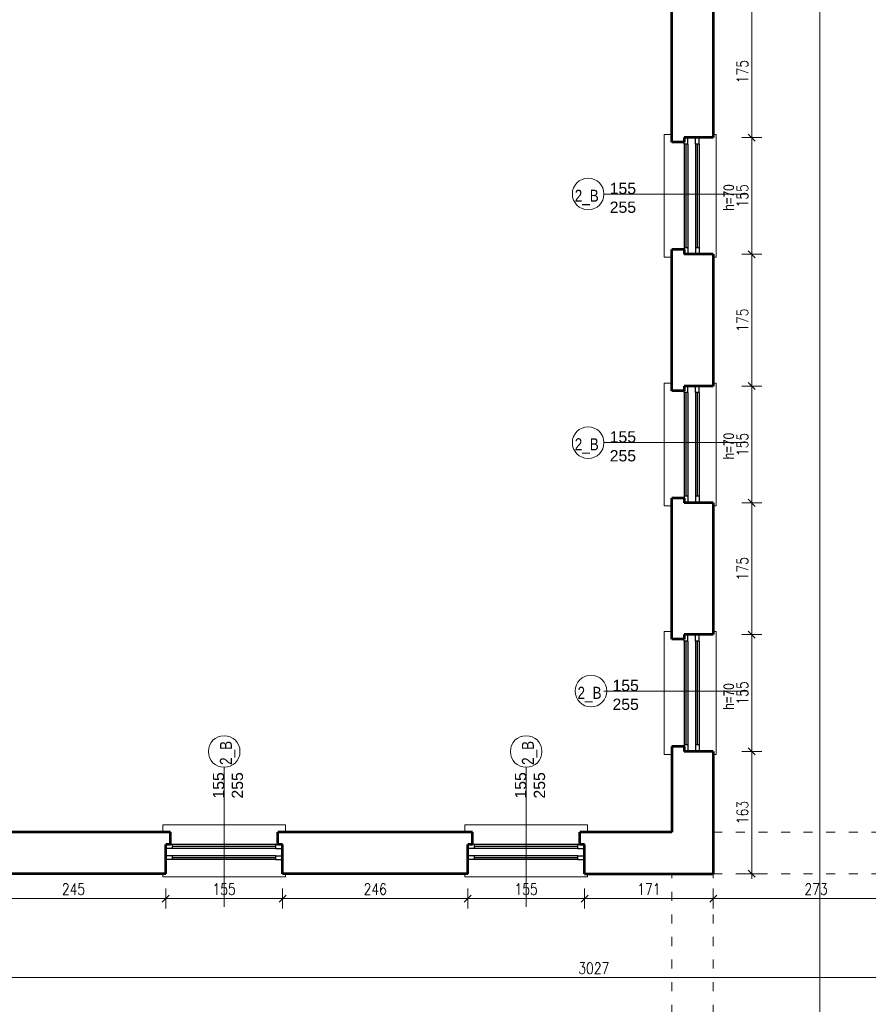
# Model space of a CAD drawing. Header units: millimetres. Extents: x 56977 to 67992, y 30187 to 42235.
# Tile 41 of 130: x 64040 to 65166, y 33736 to 35043. Entities that reach past the tile are written whole.
import ezdxf

# ---------------------------------------------------------------- set-up
doc = ezdxf.new("R2010")
doc.units = ezdxf.units.MM
doc.header["$MEASUREMENT"] = 0
doc.linetypes.add('ACAD_ISO03W100', pattern=[30, 12, -18])
doc.layers.get('0').update_dxf_attribs({"lineweight": 13})
doc.layers.get('DEFPOINTS').update_dxf_attribs({"lineweight": 13})
doc.layers.add('AI-OKNA', color=4, linetype='Continuous')
for name, color, linetype, lineweight in [('AI-OPISY', 3, 'Continuous', 13), ('AI_MURY', 40, 'Continuous', 53), ('AI_WIDOK', 8, 'Continuous', 13), ('Lines', 7, 'Continuous', 13), ('wymiary', 8, 'Continuous', 13)]:
    doc.layers.add(name, color=color, linetype=linetype, lineweight=lineweight)
doc.styles.get("Standard").update_dxf_attribs({"font": 'txt.shx'})
doc.styles.add('Style-ROMANS', font='ROMANS.shx')
doc.styles.add('WYMIAROWY-08', font='ROMANS.shx', dxfattribs={"width": 0.8})
doc.dimstyles.new('DYBY', dxfattribs={"dimscale": 100, "dimtxt": 0.15, "dimasz": 0.05, "dimexe": 0.05, "dimexo": 0.1, "dimgap": 0.05, "dimtad": 1, "dimdec": 0, "dimdsep": 46, "dimlunit": 5, "dimtxsty": 'WYMIAROWY-08', "dimblk": 'M_STRZ', "dimcen": 0.1, "dimse1": 1, "dimse2": 1, "dimclrd": 7, "dimclre": 7, "dimclrt": 1, "dimadec": 0, "dimazin": 0, "dimtfac": 1, "dimtdec": 0, "dimtmove": 2, "dimatfit": 3, "dimldrblk": 'M_STRZ', "dimfxl": 0, "dimtolj": 1, "dimarcsym": 0})

# ---------------------------------------------------------------- blocks, each defined once
blk = doc.blocks.new('M_STRZ')
for p, q in [((0, 2.66), (0, 0)), ((-1.33, 0), (1.33, 0)), ((-0.94, -0.94), (0.94, 0.94)), ((0, 0), (0, -2.66))]:
    blk.add_line(p, q)
blk = doc.blocks.new('*U840')
at = {"layer": 'DEFPOINTS', "color": 0}
for p in [(64960.5, 35061.6), (64960.5, 34886.6), (65011.7, 34886.6)]:
    blk.add_point(p, dxfattribs=at)
at = {"layer": 'wymiary', "color": 7, "lineweight": -2}
blk.add_line((65011.7, 35056.6), (65011.7, 34891.6), dxfattribs=at)
at = {"layer": 'wymiary', "color": 7, "lineweight": -2, "xscale": 5, "yscale": 5, "zscale": 5}
for p, rotation in [((65011.7, 35061.6), 90), ((65011.7, 34886.6), 270)]:
    blk.add_blockref('M_STRZ', p, dxfattribs=dict(at, rotation=rotation))
at = {"layer": 'wymiary', "color": 1, "insert": (64999.2, 34974.1), "char_height": 15, "attachment_point": 5, "rotation": 90, "style": 'WYMIAROWY-08'}
blk.add_mtext('175', dxfattribs=at)
blk = doc.blocks.new('*D2373')
at = {"layer": 'DEFPOINTS'}
for p in [(64960.5, 35061.6), (64999.2, 34989.6), (64960.5, 34886.6), (65011.7, 34886.6)]:
    blk.add_point(p, dxfattribs=at)
at = {"layer": 'wymiary', "color": 7}
blk.add_blockref('*U840', (0, 0), dxfattribs=at)
blk = doc.blocks.new('*U841')
at = {"layer": 'DEFPOINTS', "color": 0}
for p in [(64960.5, 34886.6), (64960.5, 34731.6), (65011.7, 34731.6)]:
    blk.add_point(p, dxfattribs=at)
at = {"layer": 'wymiary', "color": 7, "lineweight": -2}
blk.add_line((65011.7, 34881.6), (65011.7, 34736.6), dxfattribs=at)
at = {"layer": 'wymiary', "color": 7, "lineweight": -2, "xscale": 5, "yscale": 5, "zscale": 5}
for p, rotation in [((65011.7, 34886.6), 90), ((65011.7, 34731.6), 270)]:
    blk.add_blockref('M_STRZ', p, dxfattribs=dict(at, rotation=rotation))
at = {"layer": 'wymiary', "color": 1, "insert": (64999.2, 34809.1), "char_height": 15, "attachment_point": 5, "rotation": 90, "style": 'WYMIAROWY-08'}
blk.add_mtext('155', dxfattribs=at)
blk = doc.blocks.new('*D2374')
at = {"layer": 'DEFPOINTS'}
for p in [(64960.5, 34886.6), (64999.2, 34824.6), (64960.5, 34731.6), (65011.7, 34731.6)]:
    blk.add_point(p, dxfattribs=at)
at = {"layer": 'wymiary', "color": 7}
blk.add_blockref('*U841', (0, 0), dxfattribs=at)
blk = doc.blocks.new('*U842')
at = {"layer": 'DEFPOINTS', "color": 0}
for p in [(64960.5, 34731.6), (64960.5, 34556.6), (65011.7, 34556.6)]:
    blk.add_point(p, dxfattribs=at)
at = {"layer": 'wymiary', "color": 7, "lineweight": -2}
blk.add_line((65011.7, 34726.6), (65011.7, 34561.6), dxfattribs=at)
at = {"layer": 'wymiary', "color": 7, "lineweight": -2, "xscale": 5, "yscale": 5, "zscale": 5}
for p, rotation in [((65011.7, 34731.6), 90), ((65011.7, 34556.6), 270)]:
    blk.add_blockref('M_STRZ', p, dxfattribs=dict(at, rotation=rotation))
at = {"layer": 'wymiary', "color": 1, "insert": (64999.2, 34644.1), "char_height": 15, "attachment_point": 5, "rotation": 90, "style": 'WYMIAROWY-08'}
blk.add_mtext('175', dxfattribs=at)
blk = doc.blocks.new('*D2375')
at = {"layer": 'DEFPOINTS'}
for p in [(64960.5, 34731.6), (64999.2, 34659.6), (64960.5, 34556.6), (65011.7, 34556.6)]:
    blk.add_point(p, dxfattribs=at)
at = {"layer": 'wymiary', "color": 7}
blk.add_blockref('*U842', (0, 0), dxfattribs=at)
blk = doc.blocks.new('*U843')
at = {"layer": 'DEFPOINTS', "color": 0}
for p in [(64960.5, 34556.6), (64960.5, 34401.6), (65011.7, 34401.6)]:
    blk.add_point(p, dxfattribs=at)
at = {"layer": 'wymiary', "color": 7, "lineweight": -2}
blk.add_line((65011.7, 34551.6), (65011.7, 34406.6), dxfattribs=at)
at = {"layer": 'wymiary', "color": 7, "lineweight": -2, "xscale": 5, "yscale": 5, "zscale": 5}
for p, rotation in [((65011.7, 34556.6), 90), ((65011.7, 34401.6), 270)]:
    blk.add_blockref('M_STRZ', p, dxfattribs=dict(at, rotation=rotation))
at = {"layer": 'wymiary', "color": 1, "insert": (64999.2, 34479.1), "char_height": 15, "attachment_point": 5, "rotation": 90, "style": 'WYMIAROWY-08'}
blk.add_mtext('155', dxfattribs=at)
blk = doc.blocks.new('*D2376')
at = {"layer": 'DEFPOINTS'}
for p in [(64960.5, 34556.6), (64999.2, 34494.6), (64960.5, 34401.6), (65011.7, 34401.6)]:
    blk.add_point(p, dxfattribs=at)
at = {"layer": 'wymiary', "color": 7}
blk.add_blockref('*U843', (0, 0), dxfattribs=at)
blk = doc.blocks.new('*U844')
at = {"layer": 'DEFPOINTS', "color": 0}
for p in [(64960.5, 34401.6), (64960.5, 34226.6), (65011.7, 34226.6)]:
    blk.add_point(p, dxfattribs=at)
at = {"layer": 'wymiary', "color": 7, "lineweight": -2}
blk.add_line((65011.7, 34396.6), (65011.7, 34231.6), dxfattribs=at)
at = {"layer": 'wymiary', "color": 7, "lineweight": -2, "xscale": 5, "yscale": 5, "zscale": 5}
for p, rotation in [((65011.7, 34401.6), 90), ((65011.7, 34226.6), 270)]:
    blk.add_blockref('M_STRZ', p, dxfattribs=dict(at, rotation=rotation))
at = {"layer": 'wymiary', "color": 1, "insert": (64999.2, 34314.1), "char_height": 15, "attachment_point": 5, "rotation": 90, "style": 'WYMIAROWY-08'}
blk.add_mtext('175', dxfattribs=at)
blk = doc.blocks.new('*D2377')
at = {"layer": 'DEFPOINTS'}
for p in [(64960.5, 34401.6), (64999.2, 34329.6), (64960.5, 34226.6), (65011.7, 34226.6)]:
    blk.add_point(p, dxfattribs=at)
at = {"layer": 'wymiary', "color": 7}
blk.add_blockref('*U844', (0, 0), dxfattribs=at)
blk = doc.blocks.new('*U845')
at = {"layer": 'DEFPOINTS', "color": 0}
for p in [(64960.5, 34226.6), (64960.5, 34071.6), (65011.7, 34071.6)]:
    blk.add_point(p, dxfattribs=at)
at = {"layer": 'wymiary', "color": 7, "lineweight": -2}
blk.add_line((65011.7, 34221.6), (65011.7, 34076.6), dxfattribs=at)
at = {"layer": 'wymiary', "color": 7, "lineweight": -2, "xscale": 5, "yscale": 5, "zscale": 5}
for p, rotation in [((65011.7, 34226.6), 90), ((65011.7, 34071.6), 270)]:
    blk.add_blockref('M_STRZ', p, dxfattribs=dict(at, rotation=rotation))
at = {"layer": 'wymiary', "color": 1, "insert": (64999.2, 34149.1), "char_height": 15, "attachment_point": 5, "rotation": 90, "style": 'WYMIAROWY-08'}
blk.add_mtext('155', dxfattribs=at)
blk = doc.blocks.new('*D2378')
at = {"layer": 'DEFPOINTS'}
for p in [(64960.5, 34226.6), (64999.2, 34164.6), (64960.5, 34071.6), (65011.7, 34071.6)]:
    blk.add_point(p, dxfattribs=at)
at = {"layer": 'wymiary', "color": 7}
blk.add_blockref('*U845', (0, 0), dxfattribs=at)
blk = doc.blocks.new('*U846')
at = {"layer": 'DEFPOINTS', "color": 0}
for p in [(64960.5, 34071.6), (64960.5, 33909.1), (65011.7, 33909.1)]:
    blk.add_point(p, dxfattribs=at)
at = {"layer": 'wymiary', "color": 7, "lineweight": -2}
blk.add_line((65011.7, 34066.6), (65011.7, 33914.1), dxfattribs=at)
at = {"layer": 'wymiary', "color": 7, "lineweight": -2, "xscale": 5, "yscale": 5, "zscale": 5}
for p, rotation in [((65011.7, 34071.6), 90), ((65011.7, 33909.1), 270)]:
    blk.add_blockref('M_STRZ', p, dxfattribs=dict(at, rotation=rotation))
at = {"layer": 'wymiary', "color": 1, "insert": (64999.2, 33990.3), "char_height": 15, "attachment_point": 5, "rotation": 90, "style": 'WYMIAROWY-08'}
blk.add_mtext('163', dxfattribs=at)
blk = doc.blocks.new('*D2379')
at = {"layer": 'DEFPOINTS'}
for p in [(64960.5, 34071.6), (64999.2, 34005.8), (64960.5, 33909.1), (65011.7, 33909.1)]:
    blk.add_point(p, dxfattribs=at)
at = {"layer": 'wymiary', "color": 7}
blk.add_blockref('*U846', (0, 0), dxfattribs=at)
blk = doc.blocks.new('*U930')
at = {"layer": 'DEFPOINTS', "color": 0}
for p in [(63988.9, 33909.1), (64233.8, 33909.1), (64233.8, 33876.1)]:
    blk.add_point(p, dxfattribs=at)
at = {"layer": 'wymiary', "color": 7, "lineweight": -2}
blk.add_line((63993.9, 33876.1), (64228.8, 33876.1), dxfattribs=at)
at = {"layer": 'wymiary', "color": 7, "lineweight": -2, "xscale": 5, "yscale": 5, "zscale": 5, "rotation": 180}
blk.add_blockref('M_STRZ', (63988.9, 33876.1), dxfattribs=at)
at = {"layer": 'wymiary', "color": 7, "lineweight": -2, "xscale": 5, "yscale": 5, "zscale": 5}
blk.add_blockref('M_STRZ', (64233.8, 33876.1), dxfattribs=at)
at = {"layer": 'wymiary', "color": 1, "insert": (64111.3, 33888.6), "char_height": 15, "attachment_point": 5, "style": 'WYMIAROWY-08'}
blk.add_mtext('245', dxfattribs=at)
blk = doc.blocks.new('*D2463')
at = {"layer": 'DEFPOINTS'}
for p in [(63988.9, 33909.1), (64233.8, 33909.1), (64233.8, 33876.1), (64095, 33863.6)]:
    blk.add_point(p, dxfattribs=at)
at = {"layer": 'wymiary', "color": 7}
blk.add_blockref('*U930', (0, 0), dxfattribs=at)
blk = doc.blocks.new('*U931')
at = {"layer": 'DEFPOINTS', "color": 0}
for p in [(64233.8, 33909.1), (64388.8, 33909.1), (64388.8, 33876.1)]:
    blk.add_point(p, dxfattribs=at)
at = {"layer": 'wymiary', "color": 7, "lineweight": -2}
blk.add_line((64238.8, 33876.1), (64383.8, 33876.1), dxfattribs=at)
at = {"layer": 'wymiary', "color": 7, "lineweight": -2, "xscale": 5, "yscale": 5, "zscale": 5, "rotation": 180}
blk.add_blockref('M_STRZ', (64233.8, 33876.1), dxfattribs=at)
at = {"layer": 'wymiary', "color": 7, "lineweight": -2, "xscale": 5, "yscale": 5, "zscale": 5}
blk.add_blockref('M_STRZ', (64388.8, 33876.1), dxfattribs=at)
at = {"layer": 'wymiary', "color": 1, "insert": (64311.3, 33888.6), "char_height": 15, "attachment_point": 5, "style": 'WYMIAROWY-08'}
blk.add_mtext('155', dxfattribs=at)
blk = doc.blocks.new('*D2464')
at = {"layer": 'DEFPOINTS'}
for p in [(64233.8, 33909.1), (64388.8, 33909.1), (64388.8, 33876.1), (64295.8, 33863.6)]:
    blk.add_point(p, dxfattribs=at)
at = {"layer": 'wymiary', "color": 7}
blk.add_blockref('*U931', (0, 0), dxfattribs=at)
blk = doc.blocks.new('*U932')
at = {"layer": 'DEFPOINTS', "color": 0}
for p in [(64388.8, 33909.1), (64634.7, 33909.1), (64634.7, 33876.1)]:
    blk.add_point(p, dxfattribs=at)
at = {"layer": 'wymiary', "color": 7, "lineweight": -2}
blk.add_line((64393.8, 33876.1), (64629.7, 33876.1), dxfattribs=at)
at = {"layer": 'wymiary', "color": 7, "lineweight": -2, "xscale": 5, "yscale": 5, "zscale": 5, "rotation": 180}
blk.add_blockref('M_STRZ', (64388.8, 33876.1), dxfattribs=at)
at = {"layer": 'wymiary', "color": 7, "lineweight": -2, "xscale": 5, "yscale": 5, "zscale": 5}
blk.add_blockref('M_STRZ', (64634.7, 33876.1), dxfattribs=at)
at = {"layer": 'wymiary', "color": 1, "insert": (64511.8, 33888.6), "char_height": 15, "attachment_point": 5, "style": 'WYMIAROWY-08'}
blk.add_mtext('246', dxfattribs=at)
blk = doc.blocks.new('*D2465')
at = {"layer": 'DEFPOINTS'}
for p in [(64388.8, 33909.1), (64634.7, 33909.1), (64634.7, 33876.1), (64495.4, 33863.6)]:
    blk.add_point(p, dxfattribs=at)
at = {"layer": 'wymiary', "color": 7}
blk.add_blockref('*U932', (0, 0), dxfattribs=at)
blk = doc.blocks.new('*U933')
at = {"layer": 'DEFPOINTS', "color": 0}
for p in [(64634.7, 33909.1), (64789.7, 33909.1), (64789.7, 33876.1)]:
    blk.add_point(p, dxfattribs=at)
at = {"layer": 'wymiary', "color": 7, "lineweight": -2}
blk.add_line((64639.7, 33876.1), (64784.7, 33876.1), dxfattribs=at)
at = {"layer": 'wymiary', "color": 7, "lineweight": -2, "xscale": 5, "yscale": 5, "zscale": 5, "rotation": 180}
blk.add_blockref('M_STRZ', (64634.7, 33876.1), dxfattribs=at)
at = {"layer": 'wymiary', "color": 7, "lineweight": -2, "xscale": 5, "yscale": 5, "zscale": 5}
blk.add_blockref('M_STRZ', (64789.7, 33876.1), dxfattribs=at)
at = {"layer": 'wymiary', "color": 1, "insert": (64712.2, 33888.6), "char_height": 15, "attachment_point": 5, "style": 'WYMIAROWY-08'}
blk.add_mtext('155', dxfattribs=at)
blk = doc.blocks.new('*D2466')
at = {"layer": 'DEFPOINTS'}
for p in [(64634.7, 33909.1), (64789.7, 33909.1), (64789.7, 33876.1), (64696.8, 33863.6)]:
    blk.add_point(p, dxfattribs=at)
at = {"layer": 'wymiary', "color": 7}
blk.add_blockref('*U933', (0, 0), dxfattribs=at)
blk = doc.blocks.new('*U934')
at = {"layer": 'DEFPOINTS', "color": 0}
for p in [(64789.7, 33909.1), (64960.5, 33909.1), (64960.5, 33876.1)]:
    blk.add_point(p, dxfattribs=at)
at = {"layer": 'wymiary', "color": 7, "lineweight": -2}
blk.add_line((64794.7, 33876.1), (64955.5, 33876.1), dxfattribs=at)
at = {"layer": 'wymiary', "color": 7, "lineweight": -2, "xscale": 5, "yscale": 5, "zscale": 5, "rotation": 180}
blk.add_blockref('M_STRZ', (64789.7, 33876.1), dxfattribs=at)
at = {"layer": 'wymiary', "color": 7, "lineweight": -2, "xscale": 5, "yscale": 5, "zscale": 5}
blk.add_blockref('M_STRZ', (64960.5, 33876.1), dxfattribs=at)
at = {"layer": 'wymiary', "color": 1, "insert": (64875.1, 33888.6), "char_height": 15, "attachment_point": 5, "style": 'WYMIAROWY-08'}
blk.add_mtext('171', dxfattribs=at)
blk = doc.blocks.new('*D2467')
at = {"layer": 'DEFPOINTS'}
for p in [(64789.7, 33909.1), (64960.5, 33909.1), (64960.5, 33876.1), (64859.7, 33863.6)]:
    blk.add_point(p, dxfattribs=at)
at = {"layer": 'wymiary', "color": 7}
blk.add_blockref('*U934', (0, 0), dxfattribs=at)
blk = doc.blocks.new('*U935')
at = {"layer": 'DEFPOINTS', "color": 0}
for p in [(64960.5, 33909.1), (65233.5, 33909.1), (65233.5, 33876.1)]:
    blk.add_point(p, dxfattribs=at)
at = {"layer": 'wymiary', "color": 7, "lineweight": -2}
blk.add_line((64965.5, 33876.1), (65228.5, 33876.1), dxfattribs=at)
at = {"layer": 'wymiary', "color": 7, "lineweight": -2, "xscale": 5, "yscale": 5, "zscale": 5, "rotation": 180}
blk.add_blockref('M_STRZ', (64960.5, 33876.1), dxfattribs=at)
at = {"layer": 'wymiary', "color": 7, "lineweight": -2, "xscale": 5, "yscale": 5, "zscale": 5}
blk.add_blockref('M_STRZ', (65233.5, 33876.1), dxfattribs=at)
at = {"layer": 'wymiary', "color": 1, "insert": (65097, 33888.6), "char_height": 15, "attachment_point": 5, "style": 'WYMIAROWY-08'}
blk.add_mtext('273', dxfattribs=at)
blk = doc.blocks.new('*D2468')
at = {"layer": 'DEFPOINTS'}
for p in [(64960.5, 33909.1), (65233.5, 33909.1), (65233.5, 33876.1), (65080.7, 33863.6)]:
    blk.add_point(p, dxfattribs=at)
at = {"layer": 'wymiary', "color": 7}
blk.add_blockref('*U935', (0, 0), dxfattribs=at)
blk = doc.blocks.new('*U936')
at = {"layer": 'DEFPOINTS', "color": 0}
for p in [(63288.5, 33909.1), (66315.5, 33909.1), (66315.5, 33771.1)]:
    blk.add_point(p, dxfattribs=at)
at = {"layer": 'wymiary', "color": 7, "lineweight": -2}
blk.add_line((63293.5, 33771.1), (66310.5, 33771.1), dxfattribs=at)
at = {"layer": 'wymiary', "color": 7, "lineweight": -2, "xscale": 5, "yscale": 5, "zscale": 5, "rotation": 180}
blk.add_blockref('M_STRZ', (63288.5, 33771.1), dxfattribs=at)
at = {"layer": 'wymiary', "color": 7, "lineweight": -2, "xscale": 5, "yscale": 5, "zscale": 5}
blk.add_blockref('M_STRZ', (66315.5, 33771.1), dxfattribs=at)
at = {"layer": 'wymiary', "color": 1, "insert": (64802, 33783.6), "char_height": 15, "attachment_point": 5, "style": 'WYMIAROWY-08'}
blk.add_mtext('3027', dxfattribs=at)
blk = doc.blocks.new('*D2469')
at = {"layer": 'DEFPOINTS'}
for p in [(63288.5, 33909.1), (66315.5, 33909.1), (66315.5, 33771.1), (64780, 33758.6)]:
    blk.add_point(p, dxfattribs=at)
at = {"layer": 'wymiary', "color": 7}
blk.add_blockref('*U936', (0, 0), dxfattribs=at)
blk = doc.blocks.new('*U952')
at = {"layer": 'DEFPOINTS', "color": 0}
for p in [(65011.7, 39375.1), (65011.6, 31744.1), (65102, 31744.1)]:
    blk.add_point(p, dxfattribs=at)
at = {"layer": 'wymiary', "color": 7, "lineweight": -2}
blk.add_line((65102.1, 39370.1), (65102, 31749.1), dxfattribs=at)
at = {"layer": 'wymiary', "color": 7, "lineweight": -2, "xscale": 5, "yscale": 5, "zscale": 5}
for p, rotation in [((65102.1, 39375.1), 89.99988153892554), ((65102, 31744.1), 269.9998815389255)]:
    blk.add_blockref('M_STRZ', p, dxfattribs=dict(at, rotation=rotation))
at = {"layer": 'wymiary', "color": 1, "insert": (65089.5, 35559.6), "char_height": 15, "attachment_point": 5, "rotation": 89.9999, "style": 'WYMIAROWY-08'}
blk.add_mtext('\\H15.000000;7631', dxfattribs=at)
blk = doc.blocks.new('*D2485')
at = {"layer": 'DEFPOINTS'}
for p in [(65011.7, 39375.1), (65089.5, 35581.6), (65011.6, 31744.1), (65102, 31744.1)]:
    blk.add_point(p, dxfattribs=at)
at = {"layer": 'wymiary', "color": 7}
blk.add_blockref('*U952', (0, 0), dxfattribs=at)

msp = doc.modelspace()

# ---------------------------------------------------------------- linework, layer by layer
at = {"layer": 'AI-OKNA'}
for p, q in [((64926.8, 34877.9), (64926.8, 34886.6)), ((64936.8, 34877.9), (64936.8, 34886.6)), ((64941.8, 34877.9), (64941.8, 34886.6)), ((64921.8, 34877.9), (64921.8, 34880.4)), ((64921.8, 34877.9), (64921.8, 34745.4)), ((64926.8, 34877.9), (64921.8, 34877.9)), ((64924.3, 34877.9), (64924.3, 34740.4)), ((64926.8, 34877.9), (64926.8, 34745.4)), ((64936.8, 34877.9), (64936.8, 34745.4)), ((64941.8, 34877.9), (64936.8, 34877.9)), ((64939.3, 34877.9), (64939.3, 34740.4)), ((64941.8, 34877.9), (64941.8, 34745.4)), ((64921.8, 34745.4), (64921.8, 34737.9)), ((64926.8, 34740.4), (64921.8, 34740.4)), ((64926.8, 34745.4), (64926.8, 34731.6)), ((64936.8, 34745.4), (64936.8, 34731.6)), ((64941.8, 34740.4), (64936.8, 34740.4)), ((64941.8, 34745.4), (64941.8, 34731.6)), ((64926.8, 34547.9), (64926.8, 34556.6)), ((64936.8, 34547.9), (64936.8, 34556.6)), ((64941.8, 34547.9), (64941.8, 34556.6)), ((64921.8, 34547.9), (64921.8, 34550.4)), ((64921.8, 34547.9), (64921.8, 34415.4)), ((64926.8, 34547.9), (64921.8, 34547.9)), ((64924.3, 34547.9), (64924.3, 34410.4)), ((64926.8, 34547.9), (64926.8, 34415.4)), ((64936.8, 34547.9), (64936.8, 34415.4)), ((64941.8, 34547.9), (64936.8, 34547.9)), ((64939.3, 34547.9), (64939.3, 34410.4)), ((64941.8, 34547.9), (64941.8, 34415.4)), ((64921.8, 34415.4), (64921.8, 34407.9)), ((64926.8, 34415.4), (64926.8, 34401.6)), ((64936.8, 34415.4), (64936.8, 34401.6)), ((64941.8, 34415.4), (64941.8, 34401.6)), ((64926.8, 34410.4), (64921.8, 34410.4)), ((64941.8, 34410.4), (64936.8, 34410.4)), ((64921.8, 34217.9), (64921.8, 34220.4)), ((64921.8, 34217.9), (64921.8, 34085.4)), ((64926.8, 34217.9), (64921.8, 34217.9)), ((64924.3, 34217.9), (64924.3, 34080.4)), ((64926.8, 34217.9), (64926.8, 34226.6)), ((64926.8, 34217.9), (64926.8, 34085.4)), ((64936.8, 34217.9), (64936.8, 34226.6)), ((64936.8, 34217.9), (64936.8, 34085.4)), ((64941.8, 34217.9), (64936.8, 34217.9)), ((64939.3, 34217.9), (64939.3, 34080.4)), ((64941.8, 34217.9), (64941.8, 34226.6)), ((64941.8, 34217.9), (64941.8, 34085.4)), ((64921.8, 34085.4), (64921.8, 34077.9)), ((64926.8, 34085.4), (64926.8, 34071.6)), ((64936.8, 34085.4), (64936.8, 34071.6)), ((64941.8, 34085.4), (64941.8, 34071.6)), ((64926.8, 34080.4), (64921.8, 34080.4)), ((64941.8, 34080.4), (64936.8, 34080.4)), ((64247.5, 33942.8), (64233.8, 33942.8)), ((64247.5, 33947.8), (64240, 33947.8)), ((64242.5, 33942.8), (64242.5, 33947.8)), ((64380, 33945.3), (64242.5, 33945.3)), ((64380, 33947.8), (64247.5, 33947.8)), ((64380, 33942.8), (64247.5, 33942.8)), ((64380, 33942.8), (64380, 33947.8)), ((64380, 33947.8), (64382.5, 33947.8)), ((64380, 33942.8), (64388.8, 33942.8)), ((64648.5, 33942.8), (64634.7, 33942.8)), ((64648.5, 33947.8), (64641, 33947.8)), ((64643.5, 33942.8), (64643.5, 33947.8)), ((64781, 33945.3), (64643.5, 33945.3)), ((64781, 33947.8), (64648.5, 33947.8)), ((64781, 33942.8), (64648.5, 33942.8)), ((64781, 33942.8), (64781, 33947.8)), ((64781, 33947.8), (64783.5, 33947.8)), ((64781, 33942.8), (64789.7, 33942.8)), ((64247.5, 33932.8), (64233.8, 33932.8)), ((64247.5, 33927.8), (64233.8, 33927.8)), ((64242.5, 33927.8), (64242.5, 33932.8)), ((64380, 33930.3), (64242.5, 33930.3)), ((64380, 33932.8), (64247.5, 33932.8)), ((64380, 33927.8), (64247.5, 33927.8)), ((64380, 33932.8), (64388.8, 33932.8)), ((64380, 33927.8), (64380, 33932.8)), ((64380, 33927.8), (64388.8, 33927.8)), ((64648.5, 33932.8), (64634.7, 33932.8)), ((64648.5, 33927.8), (64634.7, 33927.8)), ((64643.5, 33927.8), (64643.5, 33932.8)), ((64781, 33930.3), (64643.5, 33930.3)), ((64781, 33932.8), (64648.5, 33932.8)), ((64781, 33927.8), (64648.5, 33927.8)), ((64781, 33932.8), (64789.7, 33932.8)), ((64781, 33927.8), (64781, 33932.8)), ((64781, 33927.8), (64789.7, 33927.8))]:
    msp.add_line(p, q, dxfattribs=at)
at = {"layer": 'AI-OPISY'}
for p, q in [((64815.5, 34811.6), (65000.6, 34811.6)), ((64819.2, 34811.6), (65004.3, 34811.6)), ((64815.5, 34481.6), (65000.6, 34481.6)), ((64819.2, 34481.6), (65004.3, 34481.6)), ((64815.5, 34151.6), (65000.6, 34151.6)), ((64819.2, 34151.6), (65004.3, 34151.6)), ((64311.3, 34050.4), (64311.3, 33865.3)), ((64712.2, 34050.4), (64712.2, 33865.3))]:
    msp.add_line(p, q, dxfattribs=at)
for centre in [(64794.5, 34811.6), (64794.5, 34481.6), (64798.2, 34151.6), (64311.3, 34071.4), (64712.2, 34071.4)]:
    msp.add_circle(centre, 21, dxfattribs=at)
at = {"layer": 'AI_MURY'}
for p, q in [((64905.5, 34880.4), (64905.5, 35067.9)), ((64960.5, 35061.6), (64960.5, 34886.6)), ((64960.5, 34886.6), (64921.8, 34886.6)), ((64921.8, 34886.6), (64921.8, 34880.4)), ((64921.8, 34880.4), (64905.5, 34880.4)), ((64921.8, 34737.9), (64905.5, 34737.9)), ((64905.5, 34550.4), (64905.5, 34737.9)), ((64921.8, 34737.9), (64921.8, 34731.6)), ((64960.5, 34731.6), (64921.8, 34731.6)), ((64960.5, 34731.6), (64960.5, 34556.6)), ((64960.5, 34556.6), (64921.8, 34556.6)), ((64921.8, 34556.6), (64921.8, 34550.4)), ((64921.8, 34550.4), (64905.5, 34550.4)), ((64921.8, 34407.9), (64905.5, 34407.9)), ((64905.5, 34220.4), (64905.5, 34407.9)), ((64921.8, 34407.9), (64921.8, 34401.6)), ((64960.5, 34401.6), (64921.8, 34401.6)), ((64960.5, 34401.6), (64960.5, 34226.6)), ((64921.8, 34220.4), (64905.5, 34220.4)), ((64960.5, 34226.6), (64921.8, 34226.6)), ((64921.8, 34226.6), (64921.8, 34220.4)), ((64921.8, 34077.9), (64905.5, 34077.9)), ((64905.5, 34077.9), (64905.5, 33964.1)), ((64921.8, 34077.9), (64921.8, 34071.6)), ((64960.5, 34071.6), (64921.8, 34071.6)), ((64960.5, 34071.6), (64960.5, 33909.1)), ((64240, 33964.1), (63982.6, 33964.1)), ((64240, 33947.8), (64240, 33964.1)), ((64382.5, 33947.8), (64382.5, 33964.1)), ((64641, 33964.1), (64382.5, 33964.1)), ((64641, 33947.8), (64641, 33964.1)), ((64783.5, 33947.8), (64783.5, 33964.1)), ((64905.5, 33964.1), (64783.5, 33964.1)), ((64233.8, 33909.1), (64233.8, 33947.8)), ((64240, 33947.8), (64233.8, 33947.8)), ((64388.8, 33947.8), (64382.5, 33947.8)), ((64388.8, 33909.1), (64388.8, 33947.8)), ((64634.7, 33909.1), (64634.7, 33947.8)), ((64641, 33947.8), (64634.7, 33947.8)), ((64789.7, 33947.8), (64783.5, 33947.8)), ((64789.7, 33909.1), (64789.7, 33947.8)), ((64233.8, 33909.1), (63988.9, 33909.1)), ((64634.7, 33909.1), (64388.8, 33909.1)), ((64789.7, 33909.1), (64960.5, 33909.1))]:
    msp.add_line(p, q, dxfattribs=at)
at = {"layer": 'AI_WIDOK', "color": 251, "linetype": 'Continuous'}
for p, q in [((64895.5, 34727.6), (64895.5, 34890.6)), ((64895.5, 34890.6), (64905.5, 34890.6)), ((64895.5, 34727.6), (64905.5, 34727.6)), ((64895.5, 34397.6), (64895.5, 34560.6)), ((64895.5, 34560.6), (64905.5, 34560.6)), ((64895.5, 34397.6), (64905.5, 34397.6)), ((64895.5, 34067.6), (64895.5, 34230.6)), ((64895.5, 34230.6), (64905.5, 34230.6)), ((64895.5, 34067.6), (64905.5, 34067.6)), ((64229.8, 33974.1), (64392.8, 33974.1)), ((64229.8, 33974.1), (64229.8, 33964.1)), ((64392.8, 33974.1), (64392.8, 33964.1)), ((64630.7, 33974.1), (64793.7, 33974.1)), ((64630.7, 33974.1), (64630.7, 33964.1)), ((64793.7, 33974.1), (64793.7, 33964.1))]:
    msp.add_line(p, q, dxfattribs=at)
at = {"layer": 'AI_WIDOK', "color": 251, "linetype": 'ACAD_ISO03W100'}
for p, q in [((64960.5, 33964.1), (65233.5, 33964.1)), ((64905.5, 33633.1), (64905.5, 33909.1)), ((64960.5, 33633.1), (64960.5, 33909.1)), ((64960.5, 33909.1), (65231.8, 33909.1))]:
    msp.add_line(p, q, dxfattribs=at)
at = {"layer": 'Lines', "color": 251, "linetype": 'Continuous'}
for p, q in [((64960.5, 34890.6), (64964.5, 34890.6)), ((64964.5, 34890.6), (64964.5, 34727.6)), ((64960.5, 34727.6), (64964.5, 34727.6)), ((64960.5, 34560.6), (64964.5, 34560.6)), ((64964.5, 34560.6), (64964.5, 34397.6)), ((64960.5, 34397.6), (64964.5, 34397.6)), ((64960.5, 34230.6), (64964.5, 34230.6)), ((64964.5, 34230.6), (64964.5, 34067.6)), ((64960.5, 34067.6), (64964.5, 34067.6)), ((64229.8, 33909.1), (64229.8, 33905.1)), ((64392.8, 33905.1), (64229.8, 33905.1)), ((64392.8, 33909.1), (64392.8, 33905.1)), ((64630.7, 33909.1), (64630.7, 33905.1)), ((64793.7, 33905.1), (64630.7, 33905.1)), ((64793.7, 33909.1), (64793.7, 33905.1))]:
    msp.add_line(p, q, dxfattribs=at)

# ---------------------------------------------------------------- texts
at = {"layer": 'AI-OPISY', "char_height": 14, "attachment_point": 7, "rotation": 90, "line_spacing_factor": 0.722892, "style": 'WYMIAROWY-08'}
for insert in [(64988.3, 34789.3), (64988.3, 34459.3), (64988.3, 34126.8)]:
    msp.add_mtext('\\fArial|b0|i0|c238|p39;h=70', dxfattribs=dict(at, insert=insert))
at = {"layer": 'AI-OPISY', "char_height": 15, "width": 45.29, "attachment_point": 8}
for insert in [(64840.6, 34786.4), (64840.6, 34456.4), (64844.3, 34126.4)]:
    msp.add_mtext('\\fArial|b0|i0|c238|p39;155\\P255', dxfattribs=dict(at, insert=insert))
at = {"layer": 'AI-OPISY', "char_height": 16, "width": 20.64, "attachment_point": 7, "style": 'WYMIAROWY-08'}
for insert in [(64776.7, 34796.7), (64776.7, 34466.7), (64780.4, 34136.7)]:
    msp.add_mtext('\\fArial|b0|i0|c238|p39;2_B', dxfattribs=dict(at, insert=insert))
at = {"layer": 'AI-OPISY', "char_height": 16, "width": 20.64, "attachment_point": 7, "rotation": 90, "style": 'WYMIAROWY-08'}
for insert in [(64326.2, 34053.6), (64727.1, 34053.6)]:
    msp.add_mtext('\\fArial|b0|i0|c238|p39;2_B', dxfattribs=dict(at, insert=insert))
at = {"layer": 'AI-OPISY', "char_height": 15, "width": 45.29, "attachment_point": 8, "rotation": 90}
for insert in [(64336.5, 34026.4), (64737.5, 34026.4)]:
    msp.add_mtext('\\fArial|b0|i0|c238|p39;155\\P255', dxfattribs=dict(at, insert=insert))

# ---------------------------------------------------------------- dimensions: what is measured, and where the dimension line sits
at = {"layer": 'wymiary', "color": 7}
for base, p1, p2, angle, picture, middle in [((65102, 31744.1), (65011.7, 39375.1), (65011.6, 31744.1), 269.9999, '*D2485', (65089.5, 35581.6)), ((65011.7, 34886.6), (64960.5, 35061.6), (64960.5, 34886.6), 270, '*D2373', (64999.2, 34989.6)), ((65011.7, 34731.6), (64960.5, 34886.6), (64960.5, 34731.6), 270, '*D2374', (64999.2, 34824.6)), ((65011.7, 34556.6), (64960.5, 34731.6), (64960.5, 34556.6), 270, '*D2375', (64999.2, 34659.6)), ((65011.7, 34401.6), (64960.5, 34556.6), (64960.5, 34401.6), 270, '*D2376', (64999.2, 34494.6)), ((65011.7, 34226.6), (64960.5, 34401.6), (64960.5, 34226.6), 270, '*D2377', (64999.2, 34329.6)), ((65011.7, 34071.6), (64960.5, 34226.6), (64960.5, 34071.6), 270, '*D2378', (64999.2, 34164.6)), ((65011.6679, 33909.0683), (64960.5327, 34071.6169), (64960.5327, 33909.0683), 270, '*D2379', (64999.1679, 34005.8212)), ((66315.5, 33771.1), (63288.5, 33909.1), (66315.5, 33909.1), 0, '*D2469', (64780, 33758.6)), ((64960.5, 33876.1), (64789.7, 33909.1), (64960.5, 33909.1), 0, '*D2467', (64859.7, 33863.6)), ((65233.5, 33876.1), (64960.5, 33909.1), (65233.5, 33909.1), 0, '*D2468', (65080.7, 33863.6))]:
    dim = msp.add_linear_dim(base=base, p1=p1, p2=p2, angle=angle, dimstyle='DYBY', override={"dimtad": 0, "dimtxsty": 'Style-ROMANS', "dimcen": 0.001, "dimclrd": 0, "dimclre": 0}, dxfattribs=at)
    dim.commit()
    dim.dimension.update_dxf_attribs({"geometry": picture, "text_midpoint": middle, "dimtype": 128})
for base, p1, p2, picture, middle in [((64233.8, 33876.1), (63988.9, 33909.1), (64233.8, 33909.1), '*D2463', (64095, 33863.6)), ((64388.8, 33876.1), (64233.8, 33909.1), (64388.8, 33909.1), '*D2464', (64295.8, 33863.6)), ((64634.7, 33876.1), (64388.8, 33909.1), (64634.7, 33909.1), '*D2465', (64495.4, 33863.6)), ((64789.7, 33876.1), (64634.7, 33909.1), (64789.7, 33909.1), '*D2466', (64696.8, 33863.6))]:
    dim = msp.add_linear_dim(base=base, p1=p1, p2=p2, dimstyle='DYBY', override={"dimtad": 0, "dimtxsty": 'Style-ROMANS', "dimcen": 0.001, "dimclrd": 0, "dimclre": 0}, dxfattribs=at)
    dim.commit()
    dim.dimension.update_dxf_attribs({"geometry": picture, "text_midpoint": middle, "dimtype": 128})

doc.saveas('drawing.dxf')
